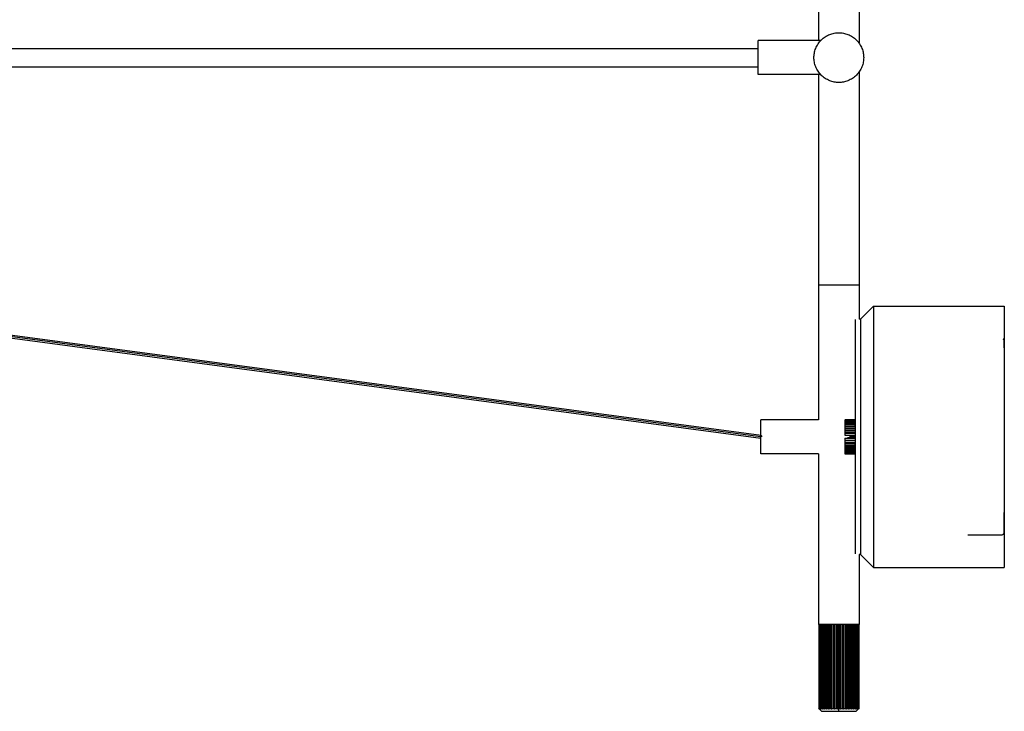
# Paper-space layout '_Derecha' of a CAD drawing. Header units: millimetres. Extents: x -1129 to 63, y -234 to 266.
# Tile 3 of 4: x -313 to 63, y -234 to 30. Entities that reach past the tile are written whole.
import ezdxf

# ---------------------------------------------------------------- set-up
doc = ezdxf.new("R2010")
doc.units = ezdxf.units.MM

psp = doc.layouts.new('_Derecha')

# ---------------------------------------------------------------- linework, layer by layer
at = {"color": 7, "linetype": 'Continuous', "lineweight": 25}
for p, q in [((-7.75, 154.5), (-7.75, 22.5)), ((7.75, 116), (7.75, 21.35)), ((-6.88, 22.5), (-30.85, 22.5)), ((-6.88, 9.5), (-30.85, 9.5)), ((-7.75, 9.5), (-7.75, -122.5)), ((7.75, 10.65), (7.75, -84)), ((-29.69, -128.5), (-684.4, -41)), ((-29.94, -129), (-684.4, -41.52)), ((-684.4, -42), (-29.81, -129.5)), ((8.25, -84), (13.25, -79)), ((13.25, -79), (63.25, -79)), ((8.25, -84), (7.75, -84)), ((63.25, -93.43), (63.25, -93.43)), ((-7.75, -122.5), (-29.75, -122.5)), ((6.25, -122.5), (2.25, -122.5)), ((2.25, -122.55), (6.25, -122.55)), ((2.25, -122.55), (2.25, -122.56)), ((6.25, -122.6), (2.25, -122.6)), ((2.25, -122.74), (6.25, -122.74)), ((2.25, -122.74), (2.25, -122.85)), ((6.25, -122.85), (2.25, -122.85)), ((2.25, -123.07), (6.25, -123.07)), ((2.25, -123.07), (2.25, -123.23)), ((6.25, -123.23), (2.25, -123.23)), ((2.25, -123.53), (6.25, -123.53)), ((2.25, -123.53), (2.25, -123.73)), ((6.25, -123.73), (2.25, -123.73)), ((2.25, -124.11), (6.25, -124.11)), ((2.25, -124.11), (2.25, -124.36)), ((6.25, -122.6), (6.25, -122.55)), ((6.25, -122.85), (6.25, -122.74)), ((6.25, -123.23), (6.25, -123.07)), ((6.25, -123.73), (6.25, -123.53)), ((6.25, -124.36), (6.25, -124.11)), ((6.25, -124.36), (2.25, -124.36)), ((2.25, -124.81), (6.25, -124.81)), ((2.25, -124.81), (2.25, -125.06)), ((6.25, -125.06), (2.25, -125.06)), ((6.25, -125.09), (2.25, -125.09)), ((2.25, -125.59), (2.25, -125.91)), ((2.25, -125.59), (6.25, -125.59)), ((6.25, -125.84), (2.25, -125.84)), ((6.25, -125.91), (2.25, -125.91)), ((2.25, -126.46), (2.25, -126.8)), ((2.25, -126.46), (6.25, -126.46)), ((6.25, -126.69), (2.25, -126.69)), ((6.25, -126.8), (2.25, -126.8)), ((2.25, -127.38), (2.25, -127.73)), ((2.25, -127.38), (6.25, -127.38)), ((6.25, -127.59), (2.25, -127.59)), ((6.25, -127.73), (2.25, -127.73)), ((6.25, -125.09), (6.25, -124.81)), ((6.25, -125.91), (6.25, -125.59)), ((6.25, -126.69), (6.25, -126.46)), ((2.25, -128.33), (2.25, -128.44)), ((2.25, -128.33), (6.25, -128.33)), ((4.25, -128.6), (2.25, -128.44)), ((2.25, -129.56), (4.25, -129.4)), ((2.25, -129.56), (2.25, -129.67)), ((6.25, -129.67), (2.25, -129.67)), ((2.25, -130.27), (6.25, -130.27)), ((2.25, -130.27), (2.25, -130.62)), ((6.25, -130.41), (2.25, -130.41)), ((6.25, -130.62), (2.25, -130.62)), ((2.25, -131.2), (6.25, -131.2)), ((2.25, -131.2), (2.25, -131.54)), ((6.25, -131.31), (2.25, -131.31)), ((6.25, -131.54), (2.25, -131.54)), ((6.25, -128.53), (3.35, -128.53)), ((6.25, -129.47), (3.35, -129.47)), ((4.25, -128.7), (4.25, -128.6)), ((6.25, -128.7), (4.25, -128.7)), ((4.25, -129), (6.25, -129)), ((4.25, -129.3), (6.25, -129.3)), ((4.25, -129.4), (4.25, -129.3)), ((6.25, -131.54), (6.25, -131.31)), ((2.25, -132.09), (6.25, -132.09)), ((2.25, -132.09), (2.25, -132.41)), ((6.25, -132.16), (2.25, -132.16)), ((6.25, -132.41), (2.25, -132.41)), ((2.25, -132.91), (6.25, -132.91)), ((6.25, -132.94), (2.25, -132.94)), ((2.25, -132.94), (2.25, -133.19)), ((6.25, -133.19), (2.25, -133.19)), ((2.25, -133.64), (6.25, -133.64)), ((2.25, -133.64), (2.25, -133.89)), ((6.25, -133.89), (2.25, -133.89)), ((2.25, -134.27), (6.25, -134.27)), ((2.25, -134.27), (2.25, -134.47)), ((6.25, -134.47), (2.25, -134.47)), ((2.25, -134.77), (6.25, -134.77)), ((2.25, -134.77), (2.25, -134.93)), ((6.25, -134.93), (2.25, -134.93)), ((2.25, -135.15), (6.25, -135.15)), ((2.25, -135.15), (2.25, -135.26)), ((6.25, -135.26), (2.25, -135.26)), ((2.25, -135.4), (6.25, -135.4)), ((2.25, -135.44), (2.25, -135.45)), ((6.25, -135.45), (2.25, -135.45)), ((6.25, -132.41), (6.25, -132.09)), ((6.25, -133.19), (6.25, -132.91)), ((6.25, -133.89), (6.25, -133.64)), ((6.25, -134.47), (6.25, -134.27)), ((6.25, -134.93), (6.25, -134.77)), ((6.25, -135.26), (6.25, -135.15)), ((6.25, -135.45), (6.25, -135.4)), ((-7.75, -135.5), (-29.75, -135.5)), ((-7.75, -135.5), (-7.75, -200.79)), ((2.25, -135.5), (6.25, -135.5)), ((8.25, -174), (7.75, -174)), ((7.75, -174), (7.75, -200.79)), ((8.25, -174), (13.25, -179)), ((13.25, -179), (63.25, -179)), ((-7.67, -200.79), (-7.69, -200.79)), ((-7.63, -200.79), (-7.63, -232.89)), ((-7.47, -232.89), (-7.47, -200.79)), ((-7.34, -200.79), (-7.47, -200.79)), ((-7.34, -200.79), (-7.34, -232.89)), ((-7.07, -232.89), (-7.07, -200.79)), ((-7.07, -200.79), (-7.07, -200.79)), ((-6.88, -200.79), (-6.88, -232.89)), ((-6.52, -232.89), (-6.52, -200.79)), ((-6.52, -200.79), (-6.52, -200.79)), ((-6.28, -200.79), (-6.28, -232.89)), ((-5.83, -232.89), (-5.83, -200.79)), ((-5.82, -200.79), (-5.83, -200.79)), ((-5.53, -200.79), (-5.53, -232.89)), ((-5, -232.89), (-5, -200.79)), ((-5, -200.79), (-5, -200.79)), ((-4.69, -200.79), (-4.69, -233.11)), ((-4.66, -200.79), (-4.66, -232.89)), ((-4.66, -200.79), (-4.66, -200.79)), ((-4.2, -200.79), (-4.06, -200.79)), ((-4.06, -232.89), (-4.06, -200.79)), ((-3.76, -200.79), (-3.76, -233.11)), ((-3.68, -200.79), (-3.68, -232.89)), ((-3.68, -200.79), (-3.68, -200.79)), ((-3.03, -232.89), (-3.03, -200.79)), ((-3.03, -200.79), (-3.03, -200.79)), ((-2.75, -200.79), (-2.75, -233.11)), ((-2.63, -200.79), (-2.63, -232.89)), ((-1.94, -232.89), (-1.94, -200.79)), ((-1.68, -200.79), (-1.68, -233.11)), ((-1.51, -200.79), (-1.51, -232.89)), ((-1.51, -200.79), (-1.51, -200.79)), ((-0.8, -232.89), (-0.8, -200.79)), ((-0.8, -200.79), (-0.8, -200.79)), ((-0.56, -200.79), (-0.56, -233.11)), ((-0.36, -200.79), (-0.36, -232.89)), ((-0.36, -200.79), (-0.36, -200.79)), ((0, -234), (0, -200.79)), ((0.36, -232.89), (0.36, -200.79)), ((0.56, -200.79), (0.56, -233.11)), ((0.8, -200.79), (0.8, -232.89)), ((1.51, -232.89), (1.51, -200.79)), ((1.68, -200.79), (1.68, -233.11)), ((1.94, -200.79), (1.94, -232.89)), ((2.63, -232.89), (2.63, -200.79)), ((2.75, -200.79), (2.75, -233.11)), ((3.03, -200.79), (3.03, -232.89)), ((3.68, -232.89), (3.68, -200.79)), ((3.76, -200.79), (3.76, -233.11)), ((4.06, -200.79), (4.06, -232.89)), ((4.66, -232.89), (4.66, -200.79)), ((4.69, -200.79), (4.69, -233.11)), ((5, -200.79), (5, -232.89)), ((5.53, -232.89), (5.53, -200.79)), ((5.83, -200.79), (5.83, -232.89)), ((6.28, -232.89), (6.28, -200.79)), ((6.52, -200.79), (6.52, -232.89)), ((6.88, -232.89), (6.88, -200.79)), ((7.07, -200.79), (7.07, -232.89)), ((7.34, -232.89), (7.34, -200.79)), ((7.47, -200.79), (7.34, -200.79)), ((7.47, -200.79), (7.47, -232.89)), ((7.7, -200.79), (7.56, -200.79)), ((7.63, -232.89), (7.63, -200.79)), ((7.75, -232.89), (7.75, -200.79)), ((-7.53, -233.11), (-6.64, -234)), ((6.64, -234), (7.53, -233.11))]:
    psp.add_line(p, q, dxfattribs=at)
at = {"color": 7, "linetype": 'Continuous', "lineweight": 25, "flags": 128}
for points in [[(62.81, -91.67), (62.89, -91.73), (62.91, -91.75), (62.96, -91.79), (63, -91.83), (63.06, -91.92), (63.12, -92), (63.18, -92.18), (63.22, -92.39), (63.25, -93.43), (63.25, -93.43)], [(49.25, -166.5), (54.01, -166.5), (58.33, -166.5), (62.23, -166.5), (62.25, -166.5), (62.25, -166.5), (62.25, -166.5), (62.25, -166.5), (62.25, -166.5), (62.25, -166.5), (62.48, -166.47), (62.69, -166.4), (62.85, -166.3), (62.92, -166.25), (62.98, -166.19), (63.02, -166.14), (63.06, -166.08), (63.12, -165.99), (63.16, -165.92), (63.19, -165.76), (63.22, -165.48), (63.24, -164.94), (63.25, -163.98), (63.25, -162.39), (63.25, -159.94), (63.25, -157.99)]]:
    psp.add_lwpolyline(points, dxfattribs=at)
at = {"color": 7, "linetype": 'Continuous', "lineweight": 25}
psp.add_arc((60.23, -93.44), 3.03, 359.9277, 3.3864, dxfattribs=at)
for points, knots in [([(0, 6.5), (-0.56, 6.5), (-1.14, 6.55), (-2.32, 6.77), (-2.91, 6.94), (-4.08, 7.4), (-4.66, 7.69), (-5.74, 8.4), (-6.25, 8.82), (-7.18, 9.75), (-7.6, 10.26), (-8.31, 11.34), (-8.6, 11.92), (-9.06, 13.09), (-9.23, 13.68), (-9.45, 14.86), (-9.5, 15.44), (-9.5, 16.56), (-9.45, 17.14), (-9.23, 18.32), (-9.06, 18.91), (-8.6, 20.08), (-8.31, 20.66), (-7.6, 21.74), (-7.18, 22.25), (-6.25, 23.18), (-5.74, 23.6), (-4.66, 24.31), (-4.08, 24.6), (-2.91, 25.06), (-2.32, 25.23), (-1.14, 25.45), (-0.56, 25.5), (0, 25.5)], [0, 0, 0, 0, 0.0625, 0.0625, 0.125, 0.125, 0.1875, 0.1875, 0.25, 0.25, 0.3125, 0.3125, 0.375, 0.375, 0.4375, 0.4375, 0.5, 0.5, 0.5625, 0.5625, 0.625, 0.625, 0.6875, 0.6875, 0.75, 0.75, 0.8125, 0.8125, 0.875, 0.875, 0.9375, 0.9375, 1, 1, 1, 1]), ([(0, 6.5), (-0.56, 6.5), (-1.14, 6.55), (-2.32, 6.77), (-2.91, 6.94), (-4.08, 7.4), (-4.66, 7.69), (-5.74, 8.4), (-6.25, 8.82), (-7.18, 9.75), (-7.6, 10.26), (-8.31, 11.34), (-8.6, 11.92), (-9.06, 13.09), (-9.23, 13.68), (-9.45, 14.86), (-9.5, 15.44), (-9.5, 16.56), (-9.45, 17.14), (-9.23, 18.32), (-9.06, 18.91), (-8.6, 20.08), (-8.31, 20.66), (-7.6, 21.74), (-7.18, 22.25), (-6.25, 23.18), (-5.74, 23.6), (-4.66, 24.31), (-4.08, 24.6), (-2.91, 25.06), (-2.32, 25.23), (-1.14, 25.45), (-0.56, 25.5), (0, 25.5)], [0, 0, 0, 0, 0.0625, 0.0625, 0.125, 0.125, 0.1875, 0.1875, 0.25, 0.25, 0.3125, 0.3125, 0.375, 0.375, 0.4375, 0.4375, 0.5, 0.5, 0.5625, 0.5625, 0.625, 0.625, 0.6875, 0.6875, 0.75, 0.75, 0.8125, 0.8125, 0.875, 0.875, 0.9375, 0.9375, 1, 1, 1, 1]), ([(0, 25.5), (0.56, 25.5), (1.14, 25.45), (2.32, 25.23), (2.91, 25.06), (4.08, 24.6), (4.66, 24.31), (5.74, 23.6), (6.25, 23.18), (7.18, 22.25), (7.6, 21.74), (8.31, 20.66), (8.6, 20.08), (9.06, 18.91), (9.23, 18.32), (9.45, 17.14), (9.5, 16.56), (9.5, 15.44), (9.45, 14.86), (9.23, 13.68), (9.06, 13.09), (8.6, 11.92), (8.31, 11.34), (7.6, 10.26), (7.18, 9.75), (6.25, 8.82), (5.74, 8.4), (4.66, 7.69), (4.08, 7.4), (2.91, 6.94), (2.32, 6.77), (1.14, 6.55), (0.56, 6.5), (0, 6.5)], [0, 0, 0, 0, 0.0625, 0.0625, 0.125, 0.125, 0.1875, 0.1875, 0.25, 0.25, 0.3125, 0.3125, 0.375, 0.375, 0.4375, 0.4375, 0.5, 0.5, 0.5625, 0.5625, 0.625, 0.625, 0.6875, 0.6875, 0.75, 0.75, 0.8125, 0.8125, 0.875, 0.875, 0.9375, 0.9375, 1, 1, 1, 1]), ([(0, 25.5), (0.56, 25.5), (1.14, 25.45), (2.32, 25.23), (2.91, 25.06), (4.08, 24.6), (4.66, 24.31), (5.74, 23.6), (6.25, 23.18), (7.18, 22.25), (7.6, 21.74), (8.31, 20.66), (8.6, 20.08), (9.06, 18.91), (9.23, 18.32), (9.45, 17.14), (9.5, 16.56), (9.5, 15.44), (9.45, 14.86), (9.23, 13.68), (9.06, 13.09), (8.6, 11.92), (8.31, 11.34), (7.6, 10.26), (7.18, 9.75), (6.25, 8.82), (5.74, 8.4), (4.66, 7.69), (4.08, 7.4), (2.91, 6.94), (2.32, 6.77), (1.14, 6.55), (0.56, 6.5), (0, 6.5)], [0, 0, 0, 0, 0.0625, 0.0625, 0.125, 0.125, 0.1875, 0.1875, 0.25, 0.25, 0.3125, 0.3125, 0.375, 0.375, 0.4375, 0.4375, 0.5, 0.5, 0.5625, 0.5625, 0.625, 0.625, 0.6875, 0.6875, 0.75, 0.75, 0.8125, 0.8125, 0.875, 0.875, 0.9375, 0.9375, 1, 1, 1, 1]), ([(-684.4, 19.5), (-680.27, 19.5), (-669.26, 19.5), (-651.39, 19.5), (-630.83, 19.5), (-610.36, 19.5), (-589.72, 19.5), (-568.98, 19.5), (-548.28, 19.5), (-528.01, 19.5), (-508.24, 19.5), (-489.01, 19.5), (-469.8, 19.5), (-450.67, 19.5), (-431.68, 19.5), (-413.32, 19.5), (-395.55, 19.5), (-378.28, 19.5), (-361.43, 19.5), (-346.62, 19.5), (-333.67, 19.5), (-322.49, 19.5), (-311.33, 19.5), (-300.16, 19.5), (-288.87, 19.5), (-277.26, 19.5), (-265.17, 19.5), (-252.49, 19.5), (-239.16, 19.5), (-225.17, 19.5), (-210.62, 19.5), (-195.58, 19.5), (-180.16, 19.5), (-164.48, 19.5), (-148.58, 19.5), (-131.16, 19.5), (-112.26, 19.5), (-91.93, 19.5), (-71.58, 19.5), (-51.22, 19.5), (-37.64, 19.5), (-30.85, 19.5)], [0, 0, 0, 0, 0.016539, 0.044015, 0.071488, 0.098965, 0.126436, 0.155218, 0.183996, 0.212779, 0.241558, 0.270339, 0.29912, 0.330518, 0.361917, 0.393318, 0.424718, 0.456117, 0.487519, 0.518921, 0.54051, 0.562098, 0.583687, 0.605276, 0.626864, 0.648451, 0.670039, 0.691624, 0.713207, 0.734791, 0.756377, 0.77796, 0.799545, 0.82113, 0.842716, 0.864303, 0.89144, 0.91858, 0.945721, 0.972859, 1, 1, 1, 1]), ([(-30.85, 9.5), (-30.85, 9.5), (-30.85, 9.53), (-30.85, 9.68), (-30.85, 9.8), (-30.85, 10.11), (-30.85, 10.32), (-30.85, 10.8), (-30.85, 11.09), (-30.85, 11.72), (-30.85, 12.07), (-30.85, 12.81), (-30.85, 13.21), (-30.85, 14.01), (-30.85, 14.41), (-30.85, 15.22), (-30.85, 15.62), (-30.85, 16.38), (-30.85, 16.78), (-30.85, 17.59), (-30.85, 17.99), (-30.85, 18.79), (-30.85, 19.19), (-30.85, 19.93), (-30.85, 20.28), (-30.85, 20.91), (-30.85, 21.2), (-30.85, 21.68), (-30.85, 21.89), (-30.85, 22.2), (-30.85, 22.32), (-30.85, 22.47), (-30.85, 22.5), (-30.85, 22.5)], [0, 0, 0, 0, 0.0625, 0.0625, 0.125, 0.125, 0.1875, 0.1875, 0.25, 0.25, 0.3125, 0.3125, 0.375, 0.375, 0.4375, 0.4375, 0.5, 0.5, 0.5625, 0.5625, 0.625, 0.625, 0.6875, 0.6875, 0.75, 0.75, 0.8125, 0.8125, 0.875, 0.875, 0.9375, 0.9375, 1, 1, 1, 1]), ([(-684.4, 12.5), (-680.27, 12.5), (-669.26, 12.5), (-651.39, 12.5), (-630.83, 12.5), (-610.36, 12.5), (-589.72, 12.5), (-568.98, 12.5), (-548.28, 12.5), (-528.01, 12.5), (-508.24, 12.5), (-489.01, 12.5), (-469.8, 12.5), (-450.67, 12.5), (-431.68, 12.5), (-413.32, 12.5), (-395.55, 12.5), (-378.28, 12.5), (-361.43, 12.5), (-346.62, 12.5), (-333.67, 12.5), (-322.49, 12.5), (-311.33, 12.5), (-300.16, 12.5), (-288.87, 12.5), (-277.26, 12.5), (-265.17, 12.5), (-252.49, 12.5), (-239.16, 12.5), (-225.17, 12.5), (-210.62, 12.5), (-195.58, 12.5), (-180.16, 12.5), (-164.48, 12.5), (-148.58, 12.5), (-131.16, 12.5), (-112.26, 12.5), (-91.93, 12.5), (-71.58, 12.5), (-51.22, 12.5), (-37.64, 12.5), (-30.85, 12.5)], [0, 0, 0, 0, 0.016539, 0.044015, 0.071488, 0.098965, 0.126436, 0.155218, 0.183996, 0.212779, 0.241558, 0.270339, 0.29912, 0.330518, 0.361917, 0.393318, 0.424718, 0.456117, 0.487519, 0.518921, 0.54051, 0.562098, 0.583687, 0.605276, 0.626864, 0.648451, 0.670039, 0.691624, 0.713207, 0.734791, 0.756377, 0.77796, 0.799545, 0.82113, 0.842716, 0.864303, 0.89144, 0.91858, 0.945721, 0.972859, 1, 1, 1, 1]), ([(7.75, -71), (7.75, -71), (7.71, -71), (7.53, -71), (7.4, -71), (7.02, -71), (6.78, -71), (6.2, -71), (5.86, -71), (5.1, -71), (4.69, -71), (3.8, -71), (3.33, -71), (2.38, -71), (1.89, -71), (0.93, -71), (0.46, -71), (-0.45, -71), (-0.93, -71), (-1.89, -71), (-2.37, -71), (-3.33, -71), (-3.79, -71), (-4.68, -71), (-5.1, -71), (-5.86, -71), (-6.19, -71), (-6.77, -71), (-7.01, -71), (-7.39, -71), (-7.53, -71), (-7.71, -71), (-7.75, -71), (-7.75, -71)], [0, 0, 0, 0, 0.0625, 0.0625, 0.125, 0.125, 0.1875, 0.1875, 0.25, 0.25, 0.3125, 0.3125, 0.375, 0.375, 0.4375, 0.4375, 0.5, 0.5, 0.5625, 0.5625, 0.625, 0.625, 0.6875, 0.6875, 0.75, 0.75, 0.8125, 0.8125, 0.875, 0.875, 0.9375, 0.9375, 1, 1, 1, 1]), ([(7.75, -71), (7.75, -71), (7.71, -71), (7.53, -71), (7.4, -71), (7.02, -71), (6.78, -71), (6.2, -71), (5.86, -71), (5.1, -71), (4.69, -71), (3.8, -71), (3.33, -71), (2.38, -71), (1.89, -71), (0.93, -71), (0.46, -71), (-0.45, -71), (-0.93, -71), (-1.89, -71), (-2.37, -71), (-3.33, -71), (-3.79, -71), (-4.68, -71), (-5.1, -71), (-5.86, -71), (-6.19, -71), (-6.77, -71), (-7.01, -71), (-7.39, -71), (-7.53, -71), (-7.71, -71), (-7.75, -71), (-7.75, -71)], [0, 0, 0, 0, 0.0625, 0.0625, 0.125, 0.125, 0.1875, 0.1875, 0.25, 0.25, 0.3125, 0.3125, 0.375, 0.375, 0.4375, 0.4375, 0.5, 0.5, 0.5625, 0.5625, 0.625, 0.625, 0.6875, 0.6875, 0.75, 0.75, 0.8125, 0.8125, 0.875, 0.875, 0.9375, 0.9375, 1, 1, 1, 1]), ([(13.25, -79), (13.25, -79), (13.25, -79.26), (13.25, -80.41), (13.25, -81.29), (13.25, -83.73), (13.25, -85.28), (13.25, -89.02), (13.25, -91.2), (13.25, -96.09), (13.25, -98.78), (13.25, -104.5), (13.25, -107.52), (13.25, -113.67), (13.25, -116.81), (13.25, -123), (13.25, -126.05), (13.25, -131.95), (13.25, -135), (13.25, -141.19), (13.25, -144.33), (13.25, -150.48), (13.25, -153.5), (13.25, -159.22), (13.25, -161.91), (13.25, -166.8), (13.25, -168.98), (13.25, -172.72), (13.25, -174.27), (13.25, -176.71), (13.25, -177.59), (13.25, -178.74), (13.25, -179), (13.25, -179)], [0, 0, 0, 0, 0.0625, 0.0625, 0.125, 0.125, 0.1875, 0.1875, 0.25, 0.25, 0.3125, 0.3125, 0.375, 0.375, 0.4375, 0.4375, 0.5, 0.5, 0.5625, 0.5625, 0.625, 0.625, 0.6875, 0.6875, 0.75, 0.75, 0.8125, 0.8125, 0.875, 0.875, 0.9375, 0.9375, 1, 1, 1, 1]), ([(63.25, -79), (63.25, -79), (63.25, -79.26), (63.25, -80.41), (63.25, -81.29), (63.25, -83.73), (63.25, -85.28), (63.25, -89.02), (63.25, -91.2), (63.25, -96.09), (63.25, -98.78), (63.25, -104.5), (63.25, -107.52), (63.25, -113.67), (63.25, -116.81), (63.25, -123), (63.25, -126.05), (63.25, -131.95), (63.25, -135), (63.25, -141.19), (63.25, -144.33), (63.25, -150.48), (63.25, -153.5), (63.25, -159.22), (63.25, -161.91), (63.25, -166.8), (63.25, -168.98), (63.25, -172.72), (63.25, -174.27), (63.25, -176.71), (63.25, -177.59), (63.25, -178.74), (63.25, -179), (63.25, -179)], [0, 0, 0, 0, 0.0625, 0.0625, 0.125, 0.125, 0.1875, 0.1875, 0.25, 0.25, 0.3125, 0.3125, 0.375, 0.375, 0.4375, 0.4375, 0.5, 0.5, 0.5625, 0.5625, 0.625, 0.625, 0.6875, 0.6875, 0.75, 0.75, 0.8125, 0.8125, 0.875, 0.875, 0.9375, 0.9375, 1, 1, 1, 1]), ([(6.25, -84.21), (6.25, -84.27), (6.25, -84.45), (6.25, -85.87), (6.25, -88.46), (6.25, -92.23), (6.25, -97.03), (6.25, -102.71), (6.25, -109), (6.25, -115.64), (6.25, -122.35), (6.25, -129), (6.25, -135.65), (6.25, -142.36), (6.25, -149), (6.25, -155.29), (6.25, -160.97), (6.25, -165.77), (6.25, -169.54), (6.25, -172.13), (6.25, -173.55), (6.25, -173.73), (6.25, -173.79)], [0, 0, 0, 0, 0.027241, 0.077919, 0.130588, 0.184675, 0.239499, 0.294322, 0.348409, 0.401078, 0.451756, 0.5, 0.548244, 0.598922, 0.651591, 0.705678, 0.760501, 0.815325, 0.869412, 0.922081, 0.972759, 1, 1, 1, 1]), ([(8.25, -84), (8.25, -84), (8.25, -84.24), (8.25, -85.27), (8.25, -86.06), (8.25, -88.26), (8.25, -89.65), (8.25, -93.02), (8.25, -94.98), (8.25, -99.38), (8.25, -101.8), (8.25, -106.95), (8.25, -109.67), (8.25, -115.21), (8.25, -118.03), (8.25, -123.6), (8.25, -126.35), (8.25, -131.65), (8.25, -134.4), (8.25, -139.97), (8.25, -142.79), (8.25, -148.33), (8.25, -151.05), (8.25, -156.2), (8.25, -158.62), (8.25, -163.02), (8.25, -164.98), (8.25, -168.35), (8.25, -169.74), (8.25, -171.94), (8.25, -172.73), (8.25, -173.76), (8.25, -174), (8.25, -174)], [0, 0, 0, 0, 0.0625, 0.0625, 0.125, 0.125, 0.1875, 0.1875, 0.25, 0.25, 0.3125, 0.3125, 0.375, 0.375, 0.4375, 0.4375, 0.5, 0.5, 0.5625, 0.5625, 0.625, 0.625, 0.6875, 0.6875, 0.75, 0.75, 0.8125, 0.8125, 0.875, 0.875, 0.9375, 0.9375, 1, 1, 1, 1]), ([(8.25, -84), (8.25, -84), (8.25, -84.24), (8.25, -85.27), (8.25, -86.06), (8.25, -88.26), (8.25, -89.65), (8.25, -93.02), (8.25, -94.98), (8.25, -99.38), (8.25, -101.8), (8.25, -106.95), (8.25, -109.67), (8.25, -115.21), (8.25, -118.03), (8.25, -123.6), (8.25, -126.35), (8.25, -131.65), (8.25, -134.4), (8.25, -139.97), (8.25, -142.79), (8.25, -148.33), (8.25, -151.05), (8.25, -156.2), (8.25, -158.62), (8.25, -163.02), (8.25, -164.98), (8.25, -168.35), (8.25, -169.74), (8.25, -171.94), (8.25, -172.73), (8.25, -173.76), (8.25, -174), (8.25, -174)], [0, 0, 0, 0, 0.0625, 0.0625, 0.125, 0.125, 0.1875, 0.1875, 0.25, 0.25, 0.3125, 0.3125, 0.375, 0.375, 0.4375, 0.4375, 0.5, 0.5, 0.5625, 0.5625, 0.625, 0.625, 0.6875, 0.6875, 0.75, 0.75, 0.8125, 0.8125, 0.875, 0.875, 0.9375, 0.9375, 1, 1, 1, 1]), ([(63.25, -95.01), (63.25, -94.77), (63.25, -94.28), (63.25, -93.75), (63.25, -93.07), (63.25, -92.63), (63.24, -92.38), (63.22, -92.22), (63.17, -92.09), (63.13, -92.01), (63.1, -91.97), (63.06, -91.91), (62.97, -91.8), (62.88, -91.71), (62.81, -91.67), (62.81, -91.67)], [0, 0, 0, 0, 0.101982, 0.198521, 0.462905, 0.679297, 0.835513, 0.931787, 0.957904, 0.965906, 0.968886, 0.971423, 0.983088, 0.99992, 1, 1, 1, 1]), ([(-29.75, -135.5), (-29.75, -135.5), (-29.75, -135.47), (-29.75, -135.32), (-29.75, -135.2), (-29.75, -134.89), (-29.75, -134.68), (-29.75, -134.2), (-29.75, -133.91), (-29.75, -133.28), (-29.75, -132.93), (-29.75, -132.19), (-29.75, -131.79), (-29.75, -130.99), (-29.75, -130.59), (-29.75, -129.78), (-29.75, -129.38), (-29.75, -128.62), (-29.75, -128.22), (-29.75, -127.41), (-29.75, -127.01), (-29.75, -126.21), (-29.75, -125.81), (-29.75, -125.07), (-29.75, -124.72), (-29.75, -124.09), (-29.75, -123.8), (-29.75, -123.32), (-29.75, -123.11), (-29.75, -122.8), (-29.75, -122.68), (-29.75, -122.53), (-29.75, -122.5), (-29.75, -122.5)], [0, 0, 0, 0, 0.0625, 0.0625, 0.125, 0.125, 0.1875, 0.1875, 0.25, 0.25, 0.3125, 0.3125, 0.375, 0.375, 0.4375, 0.4375, 0.5, 0.5, 0.5625, 0.5625, 0.625, 0.625, 0.6875, 0.6875, 0.75, 0.75, 0.8125, 0.8125, 0.875, 0.875, 0.9375, 0.9375, 1, 1, 1, 1]), ([(6.25, -124.88), (6.25, -124.7), (6.25, -124.49), (6.25, -124.38), (6.25, -124.36)], [0, 0, 0, 0, 0.880635, 1, 1, 1, 1]), ([(-29.81, -129.49), (-29.83, -129.49), (-29.88, -129.47), (-29.93, -129.36), (-29.95, -129.19), (-29.94, -129.06), (-29.94, -129)], [0, 0, 0, 0, 0.2229009, 0.4886776, 0.7544543, 1, 1, 1, 1]), ([(-29.69, -128.51), (-29.67, -128.51), (-29.62, -128.53), (-29.57, -128.64), (-29.55, -128.81), (-29.56, -128.94), (-29.56, -129)], [0, 0, 0, 0, 0.2229009, 0.4886776, 0.7544543, 1, 1, 1, 1]), ([(6.25, -133.64), (6.25, -133.62), (6.25, -133.14), (6.25, -132.26), (6.25, -131.42)], [0, 0, 0, 0, 0.028633, 1, 1, 1, 1]), ([(7.47, -200.79), (7.4, -200.79), (7.2, -200.79), (5.6, -200.79), (3.01, -200.79), (0, -200.79), (-3, -200.79), (-5.61, -200.79), (-7.36, -200.79), (-7.58, -200.79), (-7.67, -200.79)], [0, 0, 0, 0, 0.061877, 0.203038, 0.344199, 0.474614, 0.60503, 0.746191, 0.887352, 1, 1, 1, 1]), ([(7.64, -233), (7.64, -233), (7.68, -232.96), (7.72, -232.93), (7.75, -232.89)], [0, 0, 0, 0, 0.1179835, 1, 1, 1, 1]), ([(-6.64, -234), (-6.64, -234), (-6.61, -234), (-6.46, -234), (-6.34, -234), (-6.01, -234), (-5.81, -234), (-5.31, -234), (-5.02, -234), (-4.37, -234), (-4.01, -234), (-3.26, -234), (-2.85, -234), (-2.04, -234), (-1.62, -234), (-0.8, -234), (-0.39, -234), (0, -234)], [0, 0, 0, 0, 0.125, 0.125, 0.25, 0.25, 0.375, 0.375, 0.5, 0.5, 0.625, 0.625, 0.75, 0.75, 0.875, 0.875, 1, 1, 1, 1]), ([(0, -234), (0.39, -234), (0.8, -234), (1.62, -234), (2.04, -234), (2.85, -234), (3.26, -234), (4.01, -234), (4.37, -234), (5.02, -234), (5.31, -234), (5.81, -234), (6.01, -234), (6.34, -234), (6.46, -234), (6.61, -234), (6.64, -234), (6.64, -234)], [0, 0, 0, 0, 0.125, 0.125, 0.25, 0.25, 0.375, 0.375, 0.5, 0.5, 0.625, 0.625, 0.75, 0.75, 0.875, 0.875, 1, 1, 1, 1])]:
    psp.add_open_spline(points, degree=3, knots=knots, dxfattribs=at)
for points in [[(2.25, -122.5), (2.25, -122.51), (2.25, -122.52), (2.25, -122.55)], [(2.25, -122.6), (2.25, -122.64), (2.25, -122.68), (2.25, -122.74)], [(2.25, -122.85), (2.25, -122.91), (2.25, -122.98), (2.25, -123.07)], [(2.25, -123.23), (2.25, -123.32), (2.25, -123.42), (2.25, -123.53)], [(2.25, -123.73), (2.25, -123.85), (2.25, -123.98), (2.25, -124.11)], [(2.25, -124.36), (2.25, -124.5), (2.25, -124.65), (2.25, -124.81)], [(2.25, -125.09), (2.25, -125.25), (2.25, -125.42), (2.25, -125.59)], [(2.25, -125.91), (2.25, -126.09), (2.25, -126.27), (2.25, -126.46)], [(2.25, -126.8), (2.25, -126.99), (2.25, -127.18), (2.25, -127.38)], [(2.25, -127.73), (2.25, -127.93), (2.25, -128.13), (2.25, -128.33)], [(2.25, -129.67), (2.25, -129.87), (2.25, -130.07), (2.25, -130.27)], [(2.25, -130.62), (2.25, -130.82), (2.25, -131.01), (2.25, -131.2)], [(2.25, -131.54), (2.25, -131.73), (2.25, -131.91), (2.25, -132.09)], [(4.25, -128.7), (4.25, -128.8), (4.25, -128.9), (4.25, -129)], [(4.25, -129), (4.25, -129.1), (4.25, -129.2), (4.25, -129.3)], [(2.25, -132.41), (2.25, -132.58), (2.25, -132.75), (2.25, -132.91)], [(2.25, -133.19), (2.25, -133.35), (2.25, -133.5), (2.25, -133.64)], [(2.25, -133.89), (2.25, -134.02), (2.25, -134.15), (2.25, -134.27)], [(2.25, -134.47), (2.25, -134.58), (2.25, -134.68), (2.25, -134.77)], [(2.25, -134.93), (2.25, -135.02), (2.25, -135.09), (2.25, -135.15)], [(2.25, -135.26), (2.25, -135.32), (2.25, -135.36), (2.25, -135.4)], [(2.25, -135.45), (2.25, -135.48), (2.25, -135.49), (2.25, -135.5)], [(-7.69, -200.79), (-7.72, -200.79), (-7.74, -200.79), (-7.75, -200.79)], [(-7.47, -200.79), (-7.53, -200.79), (-7.59, -200.79), (-7.63, -200.79)], [(-7.07, -200.79), (-7.17, -200.79), (-7.26, -200.79), (-7.34, -200.79)], [(-6.52, -200.79), (-6.65, -200.79), (-6.77, -200.79), (-6.88, -200.79)], [(-6.69, -200.79), (-6.64, -200.79), (-6.58, -200.79), (-6.52, -200.79)], [(-5.83, -200.79), (-5.99, -200.79), (-6.14, -200.79), (-6.28, -200.79)], [(-5, -200.79), (-5.18, -200.79), (-5.36, -200.79), (-5.53, -200.79)], [(-4.06, -200.79), (-4.27, -200.79), (-4.47, -200.79), (-4.66, -200.79)], [(-3.03, -200.79), (-3.26, -200.79), (-3.47, -200.79), (-3.68, -200.79)], [(-1.94, -200.79), (-2.17, -200.79), (-2.4, -200.79), (-2.63, -200.79)], [(-0.8, -200.79), (-1.04, -200.79), (-1.27, -200.79), (-1.51, -200.79)], [(0, -200.79), (-0.12, -200.79), (-0.24, -200.79), (-0.36, -200.79)], [(0.36, -200.79), (0.24, -200.79), (0.12, -200.79), (0, -200.79)], [(1.51, -200.79), (1.27, -200.79), (1.04, -200.79), (0.8, -200.79)], [(2.63, -200.79), (2.4, -200.79), (2.17, -200.79), (1.94, -200.79)], [(3.68, -200.79), (3.47, -200.79), (3.26, -200.79), (3.03, -200.79)], [(4.06, -200.79), (4.27, -200.79), (4.47, -200.79), (4.66, -200.79)], [(4.66, -200.79), (4.47, -200.79), (4.27, -200.79), (4.06, -200.79)], [(5, -200.79), (5.1, -200.79), (5.2, -200.79), (5.3, -200.79)], [(5.53, -200.79), (5.36, -200.79), (5.18, -200.79), (5, -200.79)], [(6.28, -200.79), (6.14, -200.79), (5.99, -200.79), (5.83, -200.79)], [(6.88, -200.79), (6.77, -200.79), (6.65, -200.79), (6.52, -200.79)], [(7.34, -200.79), (7.26, -200.79), (7.17, -200.79), (7.07, -200.79)], [(7.63, -200.79), (7.59, -200.79), (7.53, -200.79), (7.47, -200.79)], [(7.75, -200.79), (7.74, -200.79), (7.72, -200.79), (7.69, -200.79)], [(-7.53, -233.11), (-7.6, -233.04), (-7.67, -232.97), (-7.75, -232.89)], [(-7.75, -232.89), (-7.74, -232.89), (-7.72, -232.89), (-7.69, -232.89)], [(-7.69, -232.89), (-7.61, -232.97), (-7.53, -233.04), (-7.44, -233.11)], [(-7.44, -233.11), (-7.51, -233.04), (-7.57, -232.97), (-7.63, -232.89)], [(-7.63, -232.89), (-7.59, -232.89), (-7.53, -232.89), (-7.47, -232.89)], [(-7.47, -232.89), (-7.38, -232.97), (-7.29, -233.04), (-7.19, -233.11)], [(-7.19, -233.11), (-7.24, -233.04), (-7.29, -232.97), (-7.34, -232.89)], [(-7.34, -232.89), (-7.26, -232.89), (-7.17, -232.89), (-7.07, -232.89)], [(-7.07, -232.89), (-6.98, -232.97), (-6.88, -233.04), (-6.78, -233.11)], [(-6.78, -233.11), (-6.82, -233.04), (-6.85, -232.97), (-6.88, -232.89)], [(-6.88, -232.89), (-6.77, -232.89), (-6.65, -232.89), (-6.52, -232.89)], [(-6.52, -232.89), (-6.42, -232.97), (-6.32, -233.04), (-6.22, -233.11)], [(-6.22, -233.11), (-6.24, -233.04), (-6.26, -232.97), (-6.28, -232.89)], [(-6.28, -232.89), (-6.14, -232.89), (-5.99, -232.89), (-5.83, -232.89)], [(-5.83, -232.89), (-5.73, -232.97), (-5.62, -233.04), (-5.52, -233.11)], [(-5.52, -233.11), (-5.52, -233.04), (-5.53, -232.97), (-5.53, -232.89)], [(-5.53, -232.89), (-5.36, -232.89), (-5.18, -232.89), (-5, -232.89)], [(-5, -232.89), (-4.9, -232.97), (-4.8, -233.04), (-4.69, -233.11)], [(-4.69, -233.11), (-4.68, -233.04), (-4.67, -232.97), (-4.66, -232.89)], [(-4.66, -232.89), (-4.47, -232.89), (-4.27, -232.89), (-4.06, -232.89)], [(-4.06, -232.89), (-3.96, -232.97), (-3.86, -233.04), (-3.76, -233.11)], [(-3.76, -233.11), (-3.74, -233.04), (-3.71, -232.97), (-3.68, -232.89)], [(-3.68, -232.89), (-3.47, -232.89), (-3.26, -232.89), (-3.03, -232.89)], [(-3.03, -232.89), (-2.94, -232.97), (-2.85, -233.04), (-2.75, -233.11)], [(-2.75, -233.11), (-2.71, -233.04), (-2.67, -232.97), (-2.63, -232.89)], [(-2.63, -232.89), (-2.4, -232.89), (-2.17, -232.89), (-1.94, -232.89)], [(-1.94, -232.89), (-1.85, -232.97), (-1.76, -233.04), (-1.68, -233.11)], [(-1.68, -233.11), (-1.62, -233.04), (-1.57, -232.97), (-1.51, -232.89)], [(-1.51, -232.89), (-1.27, -232.89), (-1.04, -232.89), (-0.8, -232.89)], [(-0.8, -232.89), (-0.72, -232.97), (-0.64, -233.04), (-0.56, -233.11)], [(-0.56, -233.11), (-0.5, -233.04), (-0.43, -232.97), (-0.36, -232.89)], [(-0.36, -232.89), (-0.24, -232.89), (-0.12, -232.89), (0, -232.89)], [(0, -232.89), (0.12, -232.89), (0.24, -232.89), (0.36, -232.89)], [(0.36, -232.89), (0.43, -232.97), (0.5, -233.04), (0.56, -233.11)], [(0.56, -233.11), (0.64, -233.04), (0.72, -232.97), (0.8, -232.89)], [(0.8, -232.89), (1.04, -232.89), (1.27, -232.89), (1.51, -232.89)], [(1.51, -232.89), (1.57, -232.97), (1.62, -233.04), (1.68, -233.11)], [(1.68, -233.11), (1.76, -233.04), (1.85, -232.97), (1.94, -232.89)], [(1.94, -232.89), (2.17, -232.89), (2.4, -232.89), (2.63, -232.89)], [(2.63, -232.89), (2.67, -232.97), (2.71, -233.04), (2.75, -233.11)], [(2.75, -233.11), (2.85, -233.04), (2.94, -232.97), (3.03, -232.89)], [(3.03, -232.89), (3.26, -232.89), (3.47, -232.89), (3.68, -232.89)], [(3.68, -232.89), (3.71, -232.97), (3.74, -233.04), (3.76, -233.11)], [(3.76, -233.11), (3.86, -233.04), (3.96, -232.97), (4.06, -232.89)], [(4.06, -232.89), (4.27, -232.89), (4.47, -232.89), (4.66, -232.89)], [(4.66, -232.89), (4.67, -232.97), (4.68, -233.04), (4.69, -233.11)], [(4.69, -233.11), (4.8, -233.04), (4.9, -232.97), (5, -232.89)], [(5, -232.89), (5.18, -232.89), (5.36, -232.89), (5.53, -232.89)], [(5.53, -232.89), (5.53, -232.97), (5.52, -233.04), (5.52, -233.11)], [(5.52, -233.11), (5.62, -233.04), (5.73, -232.97), (5.83, -232.89)], [(5.83, -232.89), (5.99, -232.89), (6.14, -232.89), (6.28, -232.89)], [(6.28, -232.89), (6.26, -232.97), (6.24, -233.04), (6.22, -233.11)], [(6.22, -233.11), (6.32, -233.04), (6.42, -232.97), (6.52, -232.89)], [(6.52, -232.89), (6.65, -232.89), (6.77, -232.89), (6.88, -232.89)], [(6.88, -232.89), (6.85, -232.97), (6.82, -233.04), (6.78, -233.11)], [(6.78, -233.11), (6.88, -233.04), (6.98, -232.97), (7.07, -232.89)], [(7.07, -232.89), (7.17, -232.89), (7.26, -232.89), (7.34, -232.89)], [(7.34, -232.89), (7.29, -232.97), (7.24, -233.04), (7.19, -233.11)], [(7.19, -233.11), (7.29, -233.04), (7.38, -232.97), (7.47, -232.89)], [(7.63, -232.89), (7.57, -232.97), (7.51, -233.04), (7.44, -233.11)], [(7.44, -233.11), (7.53, -233.04), (7.61, -232.97), (7.69, -232.89)], [(7.47, -232.89), (7.53, -232.89), (7.59, -232.89), (7.63, -232.89)], [(7.75, -232.89), (7.67, -232.97), (7.6, -233.04), (7.53, -233.11)], [(7.69, -232.89), (7.72, -232.89), (7.74, -232.89), (7.75, -232.89)]]:
    psp.add_open_spline(points, degree=3, dxfattribs=at)

doc.saveas('drawing.dxf')
